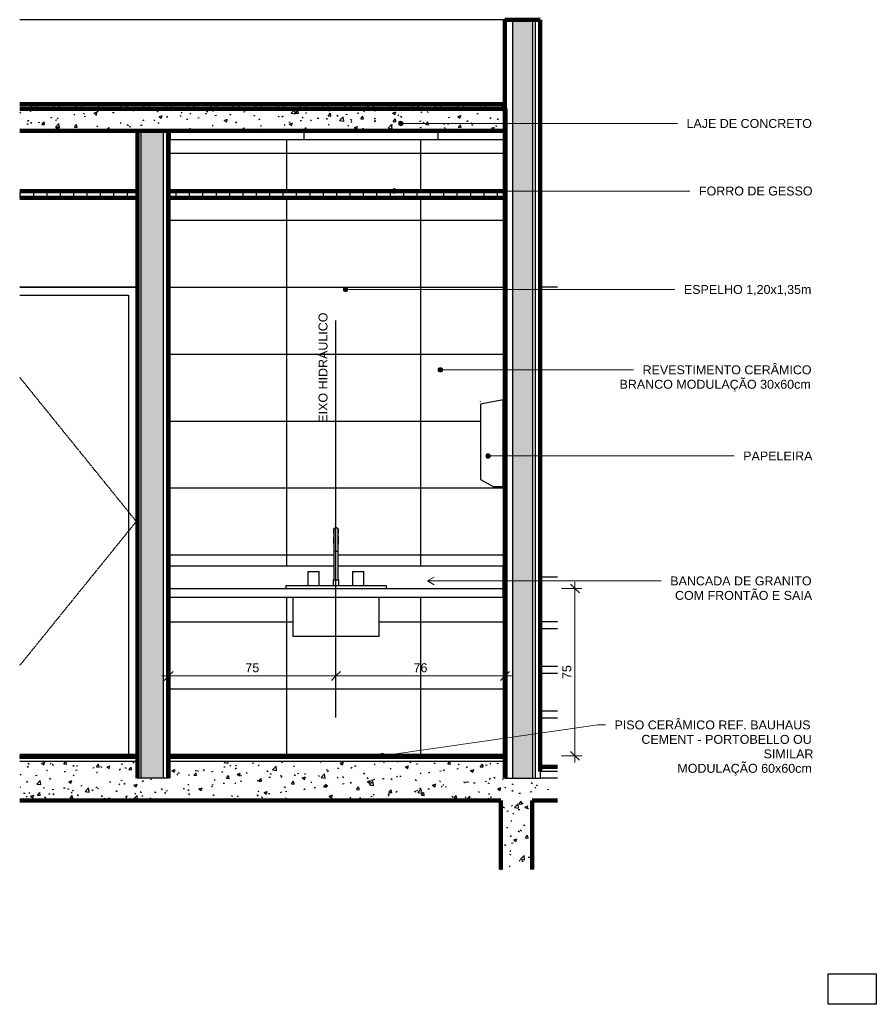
# Model space of a CAD drawing. Header units: millimetres. Extents: x -32127 to -9124, y -6877 to 4737.
# Tile 25 of 25: x -12964 to -9124, y -83 to 4329. Entities that reach past the tile are written whole.
import ezdxf

# ---------------------------------------------------------------- set-up
doc = ezdxf.new("R2010")
doc.units = ezdxf.units.MM
for name, pattern in [('_Tracejado médio', [4, 3, -1]), ('_Tracejado pequeno', [2.25, 1.5, -0.75]), ('Aligning Line', [3.2004, 1.6002, -1.6002])]:
    doc.linetypes.add(name, pattern=pattern)
for name, color, linetype, lineweight in [('A-ANNO-DIMS', 211, 'Continuous', 9), ('A-ANNO-DIMS-20', 211, 'Continuous', 9), ('A-CLNG', 13, 'Continuous', 25), ('A-CLNG-PATT', 13, 'Continuous', 90), ('A-DETL', 90, 'Continuous', 25), ('A-DOOR', 31, 'Continuous', 25), ('A-DOOR-FRAM', 31, 'Continuous', 35), ('A-FLOR', 192, 'Continuous', 25), ('A-FLOR-HRAL', 11, 'Continuous', 25), ('A-FLOR-MCUT', 51, 'Continuous', 25), ('A-FLOR-PATT', 8, 'Continuous', 25), ('A-GLAZ', 151, 'Continuous', 25), ('A-ROOF', 132, 'Continuous', 25), ('A-ROOF-PATT', 132, 'Continuous', 90), ('A-WALL', 113, 'Continuous', 25), ('A-WALL-PATT', 111, 'Continuous', 90), ('G-ANNO-REFR', 1, 'Aligning Line', 25), ('G-ANNO-TEXT', 231, 'Continuous', 9), ('P-SANR-FIXT', 6, 'Continuous', 25), ('Q-CASE', 31, 'Continuous', 25), ('Q-SPCQ', 91, 'Continuous', 25)]:
    doc.layers.add(name, color=color, linetype=linetype, lineweight=lineweight)
doc.styles.add('Arial_2', font='arial.ttf', dxfattribs={"height": 40})
doc.dimstyles.new('Diagonal_-_2_0mm_Arial', dxfattribs={"dimscale": 304.8, "dimtxt": 40.810376, "dimasz": 0.131234, "dimexe": 0.098425, "dimexo": 0.0625, "dimgap": 0.009843, "dimtad": 1, "dimdec": 0, "dimlfac": 0.1, "dimdsep": 46, "dimtxsty": 'Arial_2', "dimblk1": 'OBLIQUE', "dimblk2": 'OBLIQUE', "dimsah": 1, "dimcen": 0.09, "dimdle": 0.098425, "dimadec": 0, "dimazin": 0, "dimtfac": 1, "dimtdec": 4, "dimtix": 1, "dimtmove": 0, "dimatfit": 3, "dimfxl": 0.19685, "dimfxlon": 1, "dimtvp": 1, "dimtolj": 1, "dimtzin": 0, "dimarcsym": 2})
picture_1 = doc.add_image_def('image1.jpg', size_in_pixel=(925, 588))
pattern_1 = [(50, (-11722.24, 0), (145.7474, -12.7507), [15.24, -167.64]), (355, (-11722.24, 0), (-28.194, 152.846), [12.192, -134.112]), (100.451, (-11710.09, -1.06), (117.554, 140.0937), [12.952, -142.472]), (46.184, (-11722.24, 40.64), (216.8635, -33.634), [22.86, -251.46]), (96.636, (-11704.17, 37.84), (189.922, 197.942), [19.428, -213.708]), (351.184, (-11722.24, 40.64), (189.925, 197.94), [18.288, -201.168]), (21, (-11701.92, 30.48), (121.292, -81.8118), [15.24, -167.64]), (326, (-11701.92, 30.48), (49.442, 147.3507), [12.192, -134.112]), (71.451, (-11691.81, 23.66), (170.734, 65.5375), [12.952, -142.472]), (37.5, (-11722.237, 0), (2.47086, 67.64346), [6.706, -125.781, 6.706, -129.438, -134.62]), (37.5, (-11722.237, 0), (2.47086, 67.64346), [-268.63, 6.706, -127.914]), (7.5, (-11722.24, 0), (53.4554, 80.144), [6.706, -70.917, 6.706, -122.733, -51.308]), (7.5, (-11722.24, 0), (53.4554, 80.144), [-207.061, 6.706, -44.602]), (327.5, (-11767.55, 0), (108.4723, -4.58285), [6.706, -44.094, 6.706, -151.79, -210.312]), (327.5, (-11767.55, 0), (108.4723, -4.58285), [-209.296, 6.706, -203.606]), (317.5, (-11787.87, 0), (118.503, 20.3417), [6.706, -59.334, 6.706, -98.552, -149.352]), (317.5, (-11787.87, 0), (118.503, 20.3417), [-171.298, 6.706, -142.646])]
pattern_2 = [(0, (-11722.237, 0), (0, 20), []), (90, (-11722.237, 0), (-20, 1e-15), [])]
pattern_3 = [(0, (-25657, 0), (0, 30000), []), (90, (-25657, 0), (-30000, 2e-12), [])]

# ---------------------------------------------------------------- blocks, each defined once
blk = doc.blocks.new('PORTA - PN2 - 1_00 x 2_10 m-3995029-AMPLIAÇÃO - VISTA 03')
at = {"layer": 'A-DOOR', "linetype": '_Tracejado pequeno'}
for p in [(-26898.5, 2725.7), (-26898.5, 1434.3)]:
    blk.add_line(p, (-26375.8, 2080), dxfattribs=at)
at = {"layer": 'A-DOOR-FRAM', "lineweight": 25}
for p, q in [((-26375.8, 3130), (-26898.5, 3130)), ((-26898.5, 3095), (-26410.8, 3095)), ((-26410.8, 3095), (-26410.8, 1030)), ((-26375.8, 1030), (-26375.8, 3130))]:
    blk.add_line(p, q, dxfattribs=at)
blk = doc.blocks.new('Janela branca translucida - JN2 - Janela branca translucida-4332271-AMPLIAÇÃO - VISTA 03')
at = {"layer": 'A-GLAZ'}
for p, q in [((-24487.3, 3130), (-24565.8, 3130)), ((-24487.3, 1830), (-24565.8, 1830))]:
    blk.add_line(p, q, dxfattribs=at)
blk = doc.blocks.new('Railing - Railing-4018205-AMPLIAÇÃO - VISTA 03')
at = {"layer": 'A-FLOR-HRAL'}
for p, q in [((-24487.3, 1630), (-24565.8, 1630)), ((-24565.8, 1600), (-24487.3, 1600)), ((-24487.3, 1430), (-24565.8, 1430)), ((-24565.8, 1400), (-24487.3, 1400)), ((-24487.3, 1230), (-24565.8, 1230)), ((-24565.8, 1200), (-24487.3, 1200))]:
    blk.add_line(p, q, dxfattribs=at)
blk = doc.blocks.new('Topo de bancada do banheiro com buraco de pia  - Profundidade 600 mm-4355457-AMPLIAÇÃO - VISTA 03')
at = {"layer": 'Q-CASE'}
h = blk.add_hatch(dxfattribs=at)
h.set_pattern_fill('FP_31', color=256, style=0, pattern_type=2)
h.set_pattern_definition(pattern_3)
h.paths.add_polyline_path([(-26230.8, 1780), (-25705.8, 1780), (-25705.8, 1792.7), (-25606.2, 1792.7), (-25606.2, 1856.2), (-25555.4, 1856.2), (-25555.4, 1792.7), (-25493.5, 1792.7), (-25493.5, 1818.1), (-25490.3, 1818.1), (-25490.3, 1881.6), (-26230.8, 1881.6)], flags=0)
h.paths.add_polyline_path([(-24730.8, 1780), (-24730.8, 1881.6), (-25471.4, 1881.6), (-25471.3, 1818.1), (-25468.1, 1818.1), (-25468.1, 1792.7), (-25406.2, 1792.7), (-25406.2, 1856.2), (-25355.4, 1856.2), (-25355.4, 1792.7), (-25255.8, 1792.7), (-25255.8, 1780), (-24788.7, 1780)], flags=0)
h = blk.add_hatch(dxfattribs=at)
h.set_pattern_fill('FP_31', color=256, style=0, pattern_type=2)
h.set_pattern_definition(pattern_3)
h.paths.add_polyline_path([(-25240.8, 1740), (-24730.8, 1740), (-24730.8, 1780), (-26230.8, 1780), (-26230.8, 1740), (-25316.1, 1740)], flags=0)
for p, q in [((-26230.8, 1881.6), (-25490.2, 1881.6)), ((-25471.4, 1881.6), (-24730.8, 1881.6)), ((-24730.8, 1780), (-24730.8, 1881.6)), ((-26230.8, 1780), (-24730.8, 1780)), ((-24730.8, 1740), (-24730.8, 1780)), ((-24730.8, 1740), (-26230.8, 1740))]:
    blk.add_line(p, q, dxfattribs=at)
blk = doc.blocks.new('Pia da cozinha-Ilha - 450 x 450 mm-2968522-AMPLIAÇÃO - VISTA 03')
at = {"layer": 'P-SANR-FIXT'}
for p, q in [((-25471.3, 2012.2), (-25471.3, 2012.1)), ((-25490.3, 1980), (-25490.3, 1818.1)), ((-25490.3, 1980), (-25490.3, 1945.1)), ((-25480.8, 1945.1), (-25490.1, 1945.1)), ((-25471.5, 1945.1), (-25480.8, 1945.1)), ((-25471.3, 1818.1), (-25471.3, 1980)), ((-25471.3, 1945.1), (-25471.3, 1980)), ((-25606.2, 1856.2), (-25606.2, 1792.7)), ((-25606.2, 1856.2), (-25555.4, 1856.2)), ((-25555.4, 1792.7), (-25555.4, 1856.2)), ((-25406.2, 1856.2), (-25406.2, 1792.7)), ((-25406.2, 1856.2), (-25355.4, 1856.2)), ((-25355.4, 1792.7), (-25355.4, 1856.2)), ((-25493.5, 1818.1), (-25493.5, 1792.7)), ((-25493.5, 1818.1), (-25468.1, 1818.1)), ((-25468.1, 1792.7), (-25468.1, 1818.1)), ((-25705.8, 1792.7), (-25255.8, 1792.7)), ((-25705.8, 1792.7), (-25705.8, 1780)), ((-25255.8, 1792.7), (-25255.8, 1780)), ((-25674.1, 1740), (-25674.1, 1564.1)), ((-25287.6, 1564.1), (-25287.6, 1740)), ((-25616.9, 1564.1), (-25674.1, 1564.1)), ((-25344.7, 1564.1), (-25616.9, 1564.1)), ((-25287.6, 1564.1), (-25344.7, 1564.1))]:
    blk.add_line(p, q, dxfattribs=at)
at = {"layer": 'P-SANR-FIXT', "flags": 128}
for points in [[(-25490.3, 2043.5), (-25490.3, 2043.9), (-25490.3, 2044.3), (-25490.3, 2044.7), (-25490.2, 2045), (-25490.1, 2045.4), (-25490.1, 2045.8), (-25490, 2046.2), (-25489.8, 2046.5), (-25489.7, 2046.9), (-25489.6, 2047.2), (-25489.4, 2047.6), (-25489.3, 2047.9), (-25489.1, 2048.3), (-25488.9, 2048.6), (-25488.7, 2048.9), (-25488.4, 2049.2), (-25488.2, 2049.5), (-25488, 2049.8), (-25487.7, 2050.1), (-25487.4, 2050.4), (-25487.2, 2050.6), (-25486.9, 2050.9), (-25486.6, 2051.1), (-25486.3, 2051.3), (-25485.9, 2051.5), (-25485.6, 2051.7), (-25485.3, 2051.9), (-25485, 2052.1), (-25484.6, 2052.3), (-25484.3, 2052.4), (-25483.9, 2052.5), (-25483.5, 2052.7), (-25483.2, 2052.8), (-25482.8, 2052.8), (-25482.4, 2052.9), (-25482, 2053), (-25481.7, 2053), (-25481.3, 2053), (-25480.9, 2053), (-25480.8, 2053)], [(-25490.3, 2028.5), (-25490.3, 2029), (-25490.3, 2030.5), (-25490.3, 2032), (-25490.3, 2033.5), (-25490.3, 2034.8), (-25490.3, 2036), (-25490.3, 2037.2), (-25490.3, 2038.2), (-25490.3, 2039.2), (-25490.3, 2040.1), (-25490.3, 2040.9), (-25490.3, 2041.5), (-25490.3, 2042.1), (-25490.3, 2042.6), (-25490.3, 2043), (-25490.3, 2043.3), (-25490.3, 2043.4), (-25490.3, 2043.5), (-25490.3, 2043.5)], [(-25490.3, 2043.5), (-25490.3, 2043.5), (-25490.3, 2043.3), (-25490.3, 2043.1), (-25490.3, 2042.7), (-25490.3, 2042.3), (-25490.3, 2041.7), (-25490.3, 2041.1), (-25490.3, 2040.3), (-25490.3, 2039.5), (-25490.3, 2038.5), (-25490.3, 2037.5), (-25490.3, 2036.3), (-25490.3, 2035.1), (-25490.3, 2033.8), (-25490.3, 2032.4), (-25490.3, 2031), (-25490.3, 2029.4), (-25490.3, 2027.8), (-25490.3, 2026.1), (-25490.3, 2024.3), (-25490.3, 2022.4), (-25490.3, 2020.5), (-25490.3, 2018.5), (-25490.3, 2016.4), (-25490.3, 2014.3), (-25490.3, 2012.2), (-25490.3, 2010), (-25490.3, 2007.7), (-25490.3, 2005.4), (-25490.3, 2003), (-25490.3, 2000.6), (-25490.3, 1998.2), (-25490.3, 1995.8), (-25490.3, 1993.3), (-25490.3, 1990.8), (-25490.3, 1988.3), (-25490.3, 1985.8), (-25490.3, 1983.2), (-25490.3, 1980.7), (-25490.3, 1980)], [(-25480.8, 2053), (-25480.4, 2053), (-25480, 2053), (-25479.7, 2053), (-25479.3, 2052.9), (-25478.9, 2052.9), (-25478.5, 2052.8), (-25478.2, 2052.7), (-25477.8, 2052.6), (-25477.4, 2052.4), (-25477.1, 2052.3), (-25476.7, 2052.1), (-25476.4, 2052), (-25476.1, 2051.8), (-25475.7, 2051.6), (-25475.4, 2051.4), (-25475.1, 2051.2), (-25474.8, 2050.9), (-25474.5, 2050.7), (-25474.2, 2050.4), (-25474, 2050.2), (-25473.7, 2049.9), (-25473.5, 2049.6), (-25473.2, 2049.3), (-25473, 2049), (-25472.8, 2048.7), (-25472.6, 2048.3), (-25472.4, 2048), (-25472.2, 2047.7), (-25472.1, 2047.3), (-25471.9, 2047), (-25471.8, 2046.6), (-25471.7, 2046.3), (-25471.6, 2045.9), (-25471.5, 2045.5), (-25471.4, 2045.1), (-25471.4, 2044.8), (-25471.3, 2044.4), (-25471.3, 2044), (-25471.3, 2043.6), (-25471.3, 2043.5)], [(-25471.3, 2043.5), (-25471.3, 2043.5), (-25471.3, 2043.3), (-25471.3, 2043.1), (-25471.3, 2042.7), (-25471.3, 2042.3), (-25471.3, 2041.7), (-25471.3, 2041.1), (-25471.3, 2040.3), (-25471.3, 2039.5), (-25471.3, 2038.5), (-25471.3, 2037.5), (-25471.3, 2036.3), (-25471.3, 2035.1), (-25471.3, 2033.8), (-25471.3, 2032.4), (-25471.3, 2031), (-25471.3, 2029.4), (-25471.3, 2028.5)], [(-25471.3, 1980), (-25471.3, 1982.6), (-25471.3, 1985.1), (-25471.3, 1987.6), (-25471.3, 1990.1), (-25471.3, 1992.6), (-25471.3, 1995.1), (-25471.3, 1997.6), (-25471.3, 2000), (-25471.3, 2002.4), (-25471.3, 2004.8), (-25471.3, 2007.1), (-25471.3, 2009.3), (-25471.3, 2011.6), (-25471.3, 2013.8), (-25471.3, 2015.9), (-25471.3, 2017.9), (-25471.3, 2020), (-25471.3, 2021.9), (-25471.3, 2023.8), (-25471.3, 2025.6), (-25471.3, 2027.3), (-25471.3, 2029), (-25471.3, 2030.5), (-25471.3, 2032), (-25471.3, 2033.5), (-25471.3, 2034.8), (-25471.3, 2036), (-25471.3, 2037.2), (-25471.3, 2038.2), (-25471.3, 2039.2), (-25471.3, 2040.1), (-25471.3, 2040.9), (-25471.3, 2041.5), (-25471.3, 2042.1), (-25471.3, 2042.6), (-25471.3, 2043), (-25471.3, 2043.3), (-25471.3, 2043.4), (-25471.3, 2043.5), (-25471.3, 2043.5)], [(-25490.3, 1980), (-25490.3, 1982.6), (-25490.3, 1985.1), (-25490.3, 1987.6), (-25490.3, 1990.1), (-25490.3, 1992.6), (-25490.3, 1995.1), (-25490.3, 1997.6), (-25490.3, 2000), (-25490.3, 2002.4), (-25490.3, 2004.8), (-25490.3, 2007.1), (-25490.3, 2009.3), (-25490.3, 2010.6)], [(-25471.3, 2010.6), (-25471.3, 2010), (-25471.3, 2007.7), (-25471.3, 2005.4), (-25471.3, 2003), (-25471.3, 2000.6), (-25471.3, 1998.2), (-25471.3, 1995.8), (-25471.3, 1993.3), (-25471.3, 1990.8), (-25471.3, 1988.3), (-25471.3, 1985.8), (-25471.3, 1983.2), (-25471.3, 1980.7), (-25471.3, 1980)]]:
    blk.add_lwpolyline(points, dxfattribs=at)
blk = doc.blocks.new('Towel_Dispenser-Bradley_Corp-250-33 - Towel_Dispenser-Bradley_Corp-250-33-3617267-AMPLIAÇÃO - VISTA 03')
at = {"layer": 'Q-SPCQ'}
for p, q in [((-24730.8, 2625.4), (-24832.4, 2606.5)), ((-24832.4, 2616.8), (-24832.4, 2617.8)), ((-24832.4, 2617.8), (-24832.4, 2615.9)), ((-24832.4, 2615.9), (-24832.4, 2616.8)), ((-24832.4, 2616.8), (-24832.4, 2616.8)), ((-24832.4, 2606.5), (-24832.4, 2268.2)), ((-24730.8, 2236.5), (-24730.8, 2625.4)), ((-24832.4, 2268.2), (-24776, 2236.5)), ((-24776, 2236.5), (-24730.8, 2236.5))]:
    blk.add_line(p, q, dxfattribs=at)
blk = doc.blocks.new('DIMBLOCK96-AMPLIAÇÃO - VISTA 03')
at = {"layer": 'A-ANNO-DIMS-20'}
for p, q in [((-11546, 1328), (-11546, 1418)), ((-10788.5, 1328), (-10788.5, 1418)), ((-10758.5, 1388), (-11546, 1388)), ((-11546, 1388), (-11546, 1328)), ((-10788.5, 1388), (-10788.5, 1328))]:
    blk.add_line(p, q, dxfattribs=at)
at = {"layer": 'A-ANNO-DIMS-20', "lineweight": 18}
for p, q in [((-11546, 1388), (-11566, 1368)), ((-11546, 1388), (-11526, 1408)), ((-10788.5, 1388), (-10808.5, 1368)), ((-10788.5, 1388), (-10768.5, 1408))]:
    blk.add_line(p, q, dxfattribs=at)
at = {"layer": 'A-ANNO-DIMS-20', "color": 0, "insert": (-11198.3, 1444.9), "char_height": 40, "width": 74.435, "attachment_point": 1, "line_spacing_factor": 0.941778, "style": 'Arial_2'}
blk.add_mtext('76', dxfattribs=at)
blk = doc.blocks.new('_Oblique')
at = {"color": 0, "linetype": 'ByBlock', "lineweight": -2}
blk.add_line((-0.5, -0.5), (0.5, 0.5), dxfattribs=at)
blk = doc.blocks.new('DIMBLOCK97-AMPLIAÇÃO - VISTA 03')
at = {"layer": 'A-ANNO-DIMS-20'}
for p, q in [((-12296, 1328), (-12296, 1418)), ((-11546, 1328), (-11546, 1418)), ((-11546, 1388), (-12326, 1388)), ((-12296, 1388), (-12296, 1328)), ((-11546, 1388), (-11546, 1328))]:
    blk.add_line(p, q, dxfattribs=at)
at = {"layer": 'A-ANNO-DIMS-20', "lineweight": 18}
for p, q in [((-12296, 1388), (-12316, 1368)), ((-12296, 1388), (-12276, 1408)), ((-11546, 1388), (-11566, 1368)), ((-11546, 1388), (-11526, 1408))]:
    blk.add_line(p, q, dxfattribs=at)
at = {"layer": 'A-ANNO-DIMS-20', "color": 0, "insert": (-11952, 1444.9), "char_height": 40, "width": 74.435, "attachment_point": 1, "line_spacing_factor": 0.941778, "style": 'Arial_2'}
blk.add_mtext('75', dxfattribs=at)
blk = doc.blocks.new('DIMBLOCK98-AMPLIAÇÃO - VISTA 03')
at = {"layer": 'A-ANNO-DIMS-20'}
for p, q in [((-10474.6, 1810), (-10474.6, 1000)), ((-10534.6, 1780), (-10444.6, 1780)), ((-10474.6, 1780), (-10534.6, 1780)), ((-10534.6, 1030), (-10444.6, 1030)), ((-10474.6, 1030), (-10534.6, 1030))]:
    blk.add_line(p, q, dxfattribs=at)
at = {"layer": 'A-ANNO-DIMS-20', "lineweight": 18}
for p, q in [((-10474.6, 1780), (-10494.6, 1800)), ((-10474.6, 1780), (-10454.6, 1760)), ((-10474.6, 1030), (-10494.6, 1050)), ((-10474.6, 1030), (-10454.6, 1010))]:
    blk.add_line(p, q, dxfattribs=at)
at = {"layer": 'A-ANNO-DIMS-20', "color": 0, "insert": (-10531.4, 1374), "char_height": 40, "width": 74.435, "attachment_point": 1, "rotation": 90, "line_spacing_factor": 0.941778, "style": 'Arial_2'}
blk.add_mtext('75', dxfattribs=at)

msp = doc.modelspace()

# ---------------------------------------------------------------- hatches: boundary and pattern name
at = {"layer": 'A-CLNG-PATT', "lineweight": 25}
h = msp.add_hatch(dxfattribs=at)
h.set_pattern_fill('FP_29', color=256, angle=-180, style=0, pattern_type=2)
h.set_pattern_definition([(270, (-13381.01, 3560), (60, 4e-15), [])])
h.paths.add_polyline_path([(-12436.008, 3530), (-12436.008, 3555), (-12963.703, 3555), (-12963.703, 3530)], flags=0)
h = msp.add_hatch(dxfattribs=at)
h.set_pattern_fill('FP_28', color=256, angle=-180, style=0, pattern_type=2)
h.set_pattern_definition([(270, (-11542.26, 3560), (60, 4e-15), [])])
h.paths.add_polyline_path([(-12296.008, 3530), (-10788.508, 3530), (-10788.508, 3555), (-12296.008, 3555)], flags=0)
at = {"layer": 'A-FLOR-PATT'}
h = msp.add_hatch(dxfattribs=at)
h.set_pattern_fill('FP_26', color=256, style=0, pattern_type=2)
h.set_pattern_definition(pattern_2)
h.paths.add_polyline_path([(-12436.008, 1020), (-12436.008, 1030), (-12963.703, 1030), (-12963.703, 1020)], flags=0)
h = msp.add_hatch(dxfattribs=at)
h.set_pattern_fill('FP_26', color=256, style=0, pattern_type=2)
h.set_pattern_definition(pattern_2)
h.paths.add_polyline_path([(-10853.871, 1020), (-10788.508, 1020), (-10788.508, 1030), (-12296.008, 1030), (-12296.008, 1020), (-11155.276, 1020)], flags=0)
h = msp.add_hatch(dxfattribs=at)
h.set_pattern_fill('FP_25', color=256, style=0, pattern_type=2)
h.set_pattern_definition(pattern_1)
h.paths.add_polyline_path([(-12963.703, 895), (-12436.008, 895), (-12436.008, 1005), (-12963.703, 1005), (-12963.703, 920.228)], flags=0)
h = msp.add_hatch(dxfattribs=at)
h.set_pattern_fill('FP_25', color=256, style=0, pattern_type=2)
h.set_pattern_definition(pattern_1)
h.paths.add_polyline_path([(-10788.508, 895), (-10788.508, 1005), (-12296.008, 1005), (-12296.008, 895), (-10853.871, 895)], flags=0)
h = msp.add_hatch(dxfattribs=at)
h.set_pattern_fill('FP_25', color=256, style=0, pattern_type=2)
h.set_pattern_definition(pattern_1)
h.paths.add_polyline_path([(-10666.321, 830), (-10552.467, 830), (-10552.467, 930), (-10788.508, 930), (-10788.508, 895), (-12296.008, 895), (-12296.008, 930), (-12436.008, 930), (-12436.008, 895), (-12963.703, 895), (-12963.703, 830), (-10703.169, 830)], flags=0)
at = {"layer": 'A-ROOF-PATT', "lineweight": 25}
h = msp.add_hatch(dxfattribs=at)
h.set_pattern_fill('FP_30', color=256, style=0, pattern_type=2)
h.set_pattern_definition([(45, (-11722.24, 0), (-50.2894, 50.2894), []), (45, (-11722.24, 76.2), (-50.2894, 50.2894), [])])
h.paths.add_polyline_path([(-12963.703, 3930), (-10788.508, 3930), (-10788.508, 3950), (-12963.703, 3950)], flags=0)
h = msp.add_hatch(dxfattribs=at)
h.set_pattern_fill('FP_25', color=256, style=0, pattern_type=2)
h.set_pattern_definition(pattern_1)
h.paths.add_polyline_path([(-12963.703, 3830), (-10788.508, 3830), (-10788.508, 3930), (-12963.703, 3930)], flags=0)
at = {"layer": 'A-WALL-PATT'}
for points in [[(-10663.508, 3930), (-10663.508, 4328.7), (-10753.508, 4328.7), (-10753.508, 3930)], [(-10663.508, 930), (-10663.508, 3930), (-10753.508, 3930), (-10753.508, 930), (-10703.169, 930)], [(-12321.008, 930), (-12321.008, 3830), (-12421.008, 3830), (-12421.008, 930)]]:
    msp.add_hatch(color=256, dxfattribs=at).paths.add_polyline_path(points, flags=0)
at = {"layer": 'A-WALL-PATT', "lineweight": 25}
h = msp.add_hatch(dxfattribs=at)
h.set_pattern_fill('FP_26', color=256, style=0, pattern_type=2)
h.set_pattern_definition(pattern_2)
h.paths.add_polyline_path([(-10788.508, 930), (-10778.508, 930), (-10778.508, 3930), (-10788.508, 3930), (-10788.508, 1017.583)], flags=0)
h = msp.add_hatch(dxfattribs=at)
h.set_pattern_fill('FP_26', color=256, style=0, pattern_type=2)
h.set_pattern_definition(pattern_2)
h.paths.add_polyline_path([(-12306.008, 930), (-12296.008, 930), (-12296.008, 3830), (-12306.008, 3830), (-12306.008, 1514.86)], flags=0)
h = msp.add_hatch(dxfattribs=at)
h.set_pattern_fill('FP_14', color=256, style=0, pattern_type=2)
h.set_pattern_definition([(0, (-15888.5, 1030), (0, 300), []), (90, (-15888.5, 1030), (-600, 4e-14), [])])
h.paths.add_polyline_path([(-10788.508, 3790), (-10788.508, 3830), (-12296.008, 3830), (-12296.008, 3790), (-11758.085, 3790)], flags=0)
h = msp.add_hatch(dxfattribs=at)
h.set_pattern_fill('FP_27', color=256, style=0, pattern_type=2)
h.set_pattern_definition([(0, (-12366, 1030), (0, 300), []), (90, (-12366, 1030), (-600, 4e-14), [])])
h.paths.add_polyline_path([(-11758.085, 1030), (-10788.508, 1030), (-10788.508, 3530), (-12296.008, 3530), (-12296.008, 1881.6), (-11555.44, 1881.6), (-11555.483, 2005.193), (-11555.526, 2036.214), (-11555.258, 2045.721), (-11553.455, 2049.464), (-11550.141, 2052.107), (-11546.008, 2053.05), (-11541.703, 2051.969), (-11538.562, 2049.464), (-11536.722, 2045.645), (-11536.492, 2034.776), (-11536.671, 1945.1), (-11536.483, 1881.6), (-10796.008, 1881.6), (-10796.008, 1740), (-11352.758, 1740), (-11352.758, 1564.1), (-11739.258, 1564.1), (-11739.258, 1740), (-12296.008, 1740), (-12296.008, 1030)], flags=0)
h.paths.add_polyline_path([(-10841.162, 2236.5), (-10897.608, 2268.198), (-10897.608, 2606.465), (-10796.008, 2625.438), (-10796.008, 2236.5)], flags=0)
h.paths.add_polyline_path([(-10788.508, 3560), (-10788.508, 3790), (-12296.008, 3790), (-12296.008, 3560), (-11758.085, 3560)], flags=0)
h = msp.add_hatch(dxfattribs=at)
h.set_pattern_fill('FP_25', color=256, style=0, pattern_type=2)
h.set_pattern_definition(pattern_1)
h.paths.add_polyline_path([(-10806.321, 520.306), (-10666.321, 520.306), (-10666.321, 830), (-10806.321, 830), (-10806.321, 768.944)], flags=0)
at = {"layer": 'G-ANNO-TEXT'}
h = msp.add_hatch(color=250, dxfattribs=at)
edge = h.paths.add_edge_path(flags=0)
edge.add_arc((-11255.015, 3863.743), 10, 0, 360)
h = msp.add_hatch(color=250, dxfattribs=at)
edge = h.paths.add_edge_path(flags=0)
edge.add_arc((-11284.419, 3561.046), 10, 0, 360)
h = msp.add_hatch(color=250, dxfattribs=at)
edge = h.paths.add_edge_path(flags=0)
edge.add_arc((-11502.916, 3119.74), 10, 0, 360)
h = msp.add_hatch(color=250, dxfattribs=at)
edge = h.paths.add_edge_path(flags=0)
edge.add_arc((-11078.157, 2759.74), 10, 0, 360)
h = msp.add_hatch(color=250, dxfattribs=at)
edge = h.paths.add_edge_path(flags=0)
edge.add_arc((-10864.073, 2373.656), 10, 0, 360)
h = msp.add_hatch(color=250, dxfattribs=at)
edge = h.paths.add_edge_path(flags=0)
edge.add_arc((-11338.358, 1030.592), 10, 0, 360)

# ---------------------------------------------------------------- linework, layer by layer
at = {"layer": 'A-CLNG', "lineweight": 90}
for p, q in [((-12436.008, 3560), (-12963.703, 3560)), ((-12963.703, 3530), (-12436.008, 3530)), ((-10788.508, 3560), (-12296.008, 3560)), ((-12296.008, 3530), (-10788.508, 3530))]:
    msp.add_line(p, q, dxfattribs=at)
at = {"layer": 'A-CLNG'}
for p, q in [((-12436.008, 3555), (-12963.703, 3555)), ((-10788.508, 3555), (-12296.008, 3555))]:
    msp.add_line(p, q, dxfattribs=at)
at = {"layer": 'A-DETL', "linetype": '_Tracejado médio'}
msp.add_line((-11546.008, 1201.549), (-11546.008, 2981.549), dxfattribs=at)
at = {"layer": 'A-FLOR', "lineweight": 90}
for p, q in [((-12436.008, 1030), (-12963.703, 1030)), ((-12436.008, 930), (-12436.008, 1030)), ((-10788.508, 1030), (-12296.008, 1030)), ((-12296.008, 1030), (-12296.008, 930)), ((-10788.508, 930), (-10788.508, 1030)), ((-10552.467, 980), (-10631.008, 980)), ((-10631.008, 980), (-10631.008, 960)), ((-12963.703, 830), (-10806.321, 830)), ((-10666.321, 830), (-10552.467, 830))]:
    msp.add_line(p, q, dxfattribs=at)
at = {"layer": 'A-FLOR-MCUT'}
for p, q in [((-12436.008, 1020), (-12963.703, 1020)), ((-10788.508, 1020), (-12296.008, 1020)), ((-12436.008, 1005), (-12963.703, 1005)), ((-10788.508, 1005), (-12296.008, 1005)), ((-12296.008, 930), (-12436.008, 930)), ((-10552.467, 960), (-10631.008, 960)), ((-10631.008, 960), (-10631.008, 930)), ((-10552.467, 930), (-10631.008, 930))]:
    msp.add_line(p, q, dxfattribs=at)
at = {"layer": 'A-ROOF', "lineweight": 90}
for p, q in [((-10788.508, 3950), (-12963.703, 3950)), ((-10788.508, 3930), (-12963.703, 3930)), ((-12963.703, 3830), (-10788.508, 3830))]:
    msp.add_line(p, q, dxfattribs=at)
at = {"layer": 'A-WALL'}
for p, q in [((-10788.508, 4328.7), (-12963.703, 4328.7)), ((-10786.008, 3930), (-10786.008, 4328.7)), ((-10753.508, 930), (-10753.508, 4328.7)), ((-10663.508, 930), (-10663.508, 4328.7)), ((-10651.008, 930), (-10651.008, 4328.7)), ((-10778.508, 3930), (-10788.508, 3930)), ((-10778.508, 930), (-10778.508, 3930)), ((-12433.508, 3830), (-12433.508, 930)), ((-12421.008, 3830), (-12421.008, 930)), ((-12321.008, 3830), (-12321.008, 930)), ((-12306.008, 3830), (-12306.008, 930)), ((-10788.508, 3790), (-12296.008, 3790)), ((-12963.703, 3130), (-12441.008, 3130)), ((-12441.008, 3130), (-12441.008, 1030)), ((-10788.508, 930), (-10631.008, 930))]:
    msp.add_line(p, q, dxfattribs=at)
at = {"layer": 'A-WALL', "lineweight": 90}
for p, q in [((-10788.508, 4328.7), (-10788.508, 1030)), ((-10631.008, 4328.7), (-10788.508, 4328.7)), ((-10631.008, 980), (-10631.008, 4328.7)), ((-12436.008, 3830), (-12436.008, 1030)), ((-12296.008, 1030), (-12296.008, 3830)), ((-10806.321, 830), (-10806.321, 520.306)), ((-10666.321, 520.306), (-10666.321, 830))]:
    msp.add_line(p, q, dxfattribs=at)
at = {"layer": 'G-ANNO-TEXT', "color": 250}
for p, q in [((-11255.015, 3863.743), (-10015.251, 3863.743)), ((-11284.419, 3561.046), (-9959.651, 3561.046)), ((-11502.916, 3119.74), (-10372.41, 3119.74)), ((-10372.41, 3119.74), (-10027.129, 3119.74)), ((-11078.157, 2759.74), (-10372.41, 2759.74)), ((-10372.41, 2759.74), (-10212.337, 2759.74)), ((-10864.073, 2373.656), (-9761.251, 2373.656)), ((-11136.369, 1813.753), (-11106.369, 1831.073)), ((-11136.369, 1813.753), (-11106.369, 1796.432)), ((-11136.369, 1813.753), (-10195.257, 1813.753)), ((-10195.257, 1813.753), (-10088.1, 1813.753)), ((-11338.358, 1030.592), (-10372.425, 1168.514)), ((-10372.425, 1168.514), (-10338.029, 1168.514))]:
    msp.add_line(p, q, dxfattribs=at)
for centre in [(-11255.015, 3863.743), (-11284.419, 3561.046), (-11502.916, 3119.74), (-11078.157, 2759.74), (-10864.073, 2373.656), (-11338.358, 1030.592)]:
    msp.add_circle(centre, 10, dxfattribs=at)

# ---------------------------------------------------------------- block references
at = {"layer": 'A-DOOR'}
msp.add_blockref('PORTA - PN2 - 1_00 x 2_10 m-3995029-AMPLIAÇÃO - VISTA 03', (13934.794, 0), dxfattribs=at)
at = {"layer": 'A-FLOR-HRAL'}
msp.add_blockref('Railing - Railing-4018205-AMPLIAÇÃO - VISTA 03', (13934.794, 0), dxfattribs=at)
at = {"layer": 'A-GLAZ'}
msp.add_blockref('Janela branca translucida - JN2 - Janela branca translucida-4332271-AMPLIAÇÃO - VISTA 03', (13934.794, 0), dxfattribs=at)
at = {"layer": 'P-SANR-FIXT'}
msp.add_blockref('Pia da cozinha-Ilha - 450 x 450 mm-2968522-AMPLIAÇÃO - VISTA 03', (13934.794, 0), dxfattribs=at)
at = {"layer": 'Q-CASE'}
msp.add_blockref('Topo de bancada do banheiro com buraco de pia  - Profundidade 600 mm-4355457-AMPLIAÇÃO - VISTA 03', (13934.794, 0), dxfattribs=at)
at = {"layer": 'Q-SPCQ'}
msp.add_blockref('Towel_Dispenser-Bradley_Corp-250-33 - Towel_Dispenser-Bradley_Corp-250-33-3617267-AMPLIAÇÃO - VISTA 03', (13934.794, 0), dxfattribs=at)

# ---------------------------------------------------------------- texts
at = {"layer": 'G-ANNO-TEXT', "color": 7, "char_height": 40, "attachment_point": 1, "style": 'Arial_2'}
for s, insert, width in [('LAJE DE CONCRETO', (-9974.611, 3883.743), 694.26138), ('FORRO DE GESSO', (-9919.011, 3581.046), 626.91962), ('ESPELHO 1,20x1,35m ', (-9986.489, 3139.74), 708.69175), ('REVESTIMENTO CERÂMICO ', (-10171.697, 2779.74), 933.16425), ('BRANCO MODULAÇÃO 30x60cm', (-10274.885, 2714.917), 1058.2275), ('PAPELEIRA', (-9720.611, 2393.656), 386.41337), ('BANCADA DE GRANITO ', (-10047.46, 1833.753), 782.447), ('COM FRONTÃO E SAIA', (-10026.294, 1768.93), 756.793), ('PISO CERÂMICO REF. BAUHAUS ', (-10297.389, 1188.514), 1085.48488), ('CEMENT - PORTOBELLO OU ', (-10177.004, 1123.691), 939.57775), ('SIMILAR', (-9629.316, 1058.868), 275.7805), ('MODULAÇÃO 60x60cm', (-10015.608, 994.045), 743.966)]:
    msp.add_mtext(s, dxfattribs=dict(at, insert=insert, width=width))
at = {"layer": 'G-ANNO-TEXT', "color": 7, "insert": (-11624.05, 2522.8), "char_height": 40, "width": 609.2825, "attachment_point": 1, "rotation": 90, "style": 'Arial_2'}
msp.add_mtext('EIXO HIDRÁULICO', dxfattribs=at)

# ---------------------------------------------------------------- dimensions: what is measured, and where the dimension line sits
at = {"layer": 'A-ANNO-DIMS'}
dim = msp.add_linear_dim(base=(-10474.622, 1030), p1=(-10534.622, 1780), p2=(-10534.622, 1030), angle=90, dimstyle='Diagonal_-_2_0mm_Arial', override={"dimpost": '<>', "dimfxl": 750}, dxfattribs=at)
dim.commit()
dim.dimension.update_dxf_attribs({"geometry": 'DIMBLOCK98-AMPLIAÇÃO - VISTA 03', "text_midpoint": (-10497.963, 1405)})
for base, p1, p2, override, picture, middle in [((-12296.008, 1388.039), (-11546.008, 1328.039), (-12296.008, 1328.039), {"dimpost": '<>', "dimfxl": 750}, 'DIMBLOCK97-AMPLIAÇÃO - VISTA 03', (-11921.008, 1411.38)), ((-11546.008, 1388.039), (-10788.508, 1328.039), (-11546.008, 1328.039), {"dimpost": '<>', "dimfxl": 757.5}, 'DIMBLOCK96-AMPLIAÇÃO - VISTA 03', (-11167.258, 1411.462))]:
    dim = msp.add_linear_dim(base=base, p1=p1, p2=p2, dimstyle='Diagonal_-_2_0mm_Arial', override=override, dxfattribs=at)
    dim.commit()
    dim.dimension.update_dxf_attribs({"geometry": picture, "text_midpoint": middle})

# ---------------------------------------------------------------- pictures from other files: only their frames are drawn
at = {"layer": 'G-ANNO-REFR'}
image = msp.add_image(picture_1, insert=(-9339.607, -83.418), size_in_units=(215.64, 137.077), dxfattribs=at)
image.dxf.flags = 7

doc.saveas('drawing.dxf')
